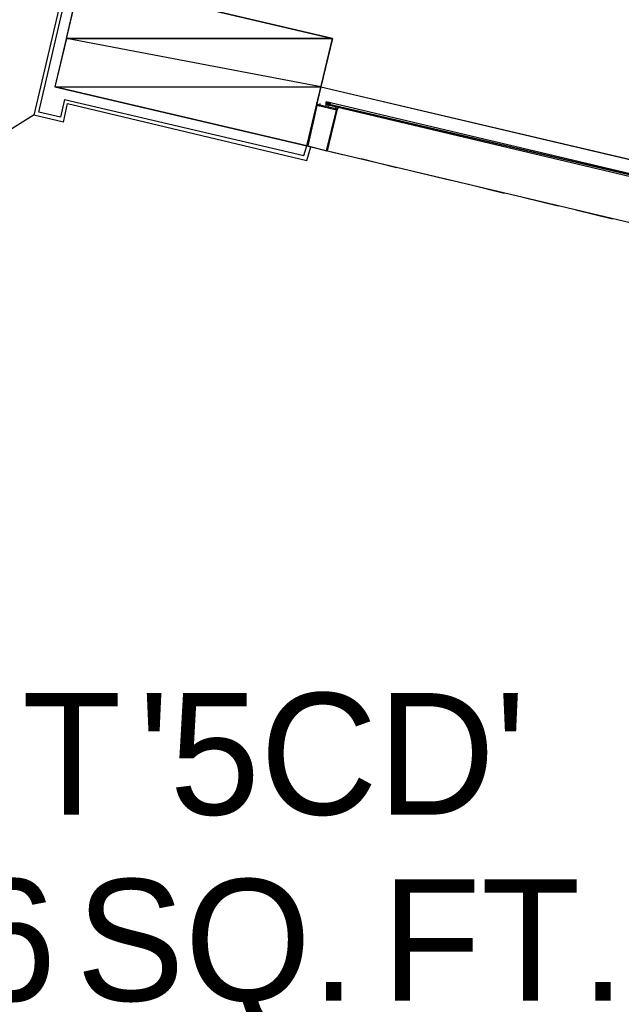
# Model space of a CAD drawing. Header units: feet. Extents: x -79 to 198, y -22 to 181.
# Tile 218 of 256: x 99.35 to 107.49, y 135.3 to 148.63. Entities that reach past the tile are written whole.
import ezdxf
from ezdxf.enums import TextEntityAlignment as Align

# ---------------------------------------------------------------- set-up
doc = ezdxf.new("R2010")
doc.units = ezdxf.units.FT
for name, color, linetype in [('A-LINEA', 7, 'CONTINUOUS'), ('A-MURO-CONCRETO', 8, 'CONTINUOUS'), ('A-TEXTO-PDF', 3, 'CONTINUOUS')]:
    doc.layers.add(name, color=color, linetype=linetype)

msp = doc.modelspace()

# ---------------------------------------------------------------- linework, layer by layer
at = {"layer": 'A-LINEA'}
for p, q in [((100, 149.2844), (99.5467, 147.3378)), ((99.6133, 147.3778), (100.04, 149.2178)), ((103.4267, 147.7244), (117.0533, 144.5111)), ((99.96, 147.5511), (99.9067, 147.3111)), ((99.9467, 147.2444), (100, 147.4978)), ((100, 147.4978), (103.24, 146.7244)), ((103.4, 147.4978), (103.4, 147.4978)), ((103.4, 147.4978), (103.4, 147.4978)), ((103.5067, 147.4978), (103.4933, 147.4978)), ((103.4933, 147.4978), (103.4933, 147.4978)), ((103.4933, 147.4978), (103.4933, 147.4978)), ((103.4933, 147.4978), (103.4933, 147.4978)), ((103.4933, 147.4978), (103.4933, 147.4978)), ((103.4933, 147.4978), (103.4933, 147.4978)), ((103.4933, 147.4978), (103.4933, 147.4978)), ((103.4933, 147.4978), (103.5067, 147.4978)), ((103.4933, 147.4978), (103.5067, 147.4978)), ((103.4933, 147.4978), (103.4933, 147.4978)), ((103.4933, 147.4978), (103.4933, 147.4978)), ((103.4933, 147.4978), (103.4933, 147.4978)), ((103.4933, 147.4844), (103.4933, 147.4844)), ((103.4933, 147.4844), (103.4933, 147.4844)), ((103.4933, 147.4844), (103.4933, 147.4844)), ((103.4933, 147.4844), (103.4933, 147.4844)), ((103.5067, 147.4844), (103.4933, 147.4844)), ((103.4933, 147.4844), (103.4933, 147.4844)), ((103.4933, 147.4844), (103.4933, 147.4844)), ((103.4933, 147.4844), (103.4933, 147.4844)), ((103.4933, 147.4844), (103.4933, 147.4844)), ((103.4933, 147.4844), (103.4933, 147.4844)), ((103.4933, 147.4844), (103.4933, 147.4844)), ((103.4933, 147.4844), (103.4933, 147.4844)), ((103.4933, 147.4844), (103.4933, 147.4844)), ((103.4933, 147.4711), (103.4933, 147.4711)), ((103.5063, 147.5116), (103.5627, 147.4983)), ((103.5067, 147.5244), (103.5067, 147.5244)), ((103.5067, 147.5244), (103.5067, 147.5244)), ((103.5067, 147.5244), (103.5067, 147.5244)), ((103.5067, 147.5244), (103.5067, 147.5111)), ((103.5067, 147.5244), (103.5067, 147.5244)), ((103.5067, 147.5111), (103.5067, 147.5111)), ((103.52, 147.5111), (103.5067, 147.5111)), ((103.5067, 147.5111), (103.5067, 147.5111)), ((103.5067, 147.5111), (103.5067, 147.5111)), ((103.5067, 147.5111), (103.5067, 147.5111)), ((103.5067, 147.5111), (103.5067, 147.5111)), ((103.5067, 147.5111), (103.5067, 147.5111)), ((103.5067, 147.5111), (103.5067, 147.5111)), ((103.5067, 147.5111), (103.52, 147.5111)), ((103.5067, 147.5111), (103.5067, 147.5111)), ((103.5067, 147.5111), (103.5067, 147.4978)), ((103.5067, 147.5111), (103.5067, 147.5111)), ((103.5067, 147.4978), (103.5067, 147.5111)), ((103.5067, 147.5111), (103.5067, 147.5111)), ((103.5067, 147.5111), (103.5067, 147.5111)), ((103.5067, 147.5111), (103.52, 147.5111)), ((103.5067, 147.5111), (103.5067, 147.5111)), ((103.5067, 147.5111), (103.5067, 147.5111)), ((103.5067, 147.5111), (103.5067, 147.5111)), ((103.5067, 147.5111), (103.5067, 147.5111)), ((103.5067, 147.5111), (103.5067, 147.5111)), ((103.5067, 147.5111), (103.5067, 147.5111)), ((103.5067, 147.5111), (103.5067, 147.5111)), ((103.5067, 147.5111), (103.5067, 147.5111)), ((103.5067, 147.4978), (103.5067, 147.4978)), ((103.5067, 147.4978), (103.5067, 147.4978)), ((103.5067, 147.4978), (103.5067, 147.4978)), ((103.5067, 147.4978), (103.5067, 147.4978)), ((103.5067, 147.4978), (103.5067, 147.4978)), ((103.5067, 147.4978), (103.5067, 147.4978)), ((103.5067, 147.4978), (103.5067, 147.4978)), ((103.5067, 147.4978), (103.5067, 147.4978)), ((103.5067, 147.4978), (103.5067, 147.4978)), ((103.5067, 147.4978), (103.5067, 147.4844)), ((103.5067, 147.4978), (103.5067, 147.4978)), ((103.5067, 147.4978), (103.5067, 147.4978)), ((103.52, 147.4978), (103.5067, 147.4978)), ((103.5067, 147.4978), (103.5067, 147.4978)), ((103.5067, 147.4978), (103.5067, 147.4978)), ((103.5067, 147.4978), (103.5067, 147.4844)), ((103.5067, 147.4978), (103.5067, 147.4978)), ((103.5067, 147.4978), (103.52, 147.4978)), ((103.5067, 147.4844), (103.5067, 147.4978)), ((103.5067, 147.4978), (103.5067, 147.4978)), ((103.5067, 147.4978), (103.5067, 147.4978)), ((103.5067, 147.4844), (103.5067, 147.4978)), ((103.5067, 147.4978), (103.5067, 147.4978)), ((103.5067, 147.4978), (103.5067, 147.4978)), ((103.5067, 147.4844), (103.5067, 147.4844)), ((103.5067, 147.4844), (103.5067, 147.4844)), ((103.52, 147.5111), (103.52, 147.5111)), ((103.52, 147.5111), (103.52, 147.5111)), ((103.52, 147.5111), (103.52, 147.5111)), ((103.52, 147.5111), (103.52, 147.4978)), ((103.5333, 147.5111), (103.52, 147.5111)), ((103.52, 147.5111), (103.52, 147.5111)), ((103.52, 147.5111), (103.52, 147.5111)), ((103.52, 147.5111), (103.52, 147.5111)), ((103.52, 147.5111), (103.52, 147.4978)), ((103.5333, 147.5111), (103.52, 147.5111)), ((103.52, 147.5111), (103.52, 147.5111)), ((103.52, 147.5111), (103.52, 147.5111)), ((103.52, 147.5111), (103.52, 147.5111)), ((103.52, 147.5111), (103.52, 147.5111)), ((103.52, 147.5111), (103.52, 147.5111)), ((103.52, 147.5111), (103.52, 147.5111)), ((103.52, 147.5111), (103.52, 147.5111)), ((103.52, 147.5111), (103.52, 147.5111)), ((103.52, 147.5111), (103.52, 147.5111)), ((103.52, 147.5111), (103.52, 147.5111)), ((103.52, 147.5111), (103.52, 147.5111)), ((103.52, 147.5111), (103.52, 147.5111)), ((103.52, 147.5111), (103.52, 147.5111)), ((103.52, 147.5111), (103.52, 147.5111)), ((103.52, 147.5111), (103.52, 147.5111)), ((103.52, 147.4978), (103.52, 147.4978)), ((103.5333, 147.4978), (103.52, 147.4978)), ((103.52, 147.4978), (103.52, 147.4978)), ((103.52, 147.4978), (103.52, 147.4978)), ((103.52, 147.4978), (103.52, 147.4978)), ((103.52, 147.4978), (103.52, 147.4978)), ((103.52, 147.4978), (103.52, 147.4978)), ((103.52, 147.4978), (103.52, 147.4978)), ((103.52, 147.4978), (103.52, 147.4978)), ((103.52, 147.4978), (103.5333, 147.4978)), ((103.52, 147.4978), (103.52, 147.4978)), ((103.52, 147.4978), (103.52, 147.4978)), ((103.52, 147.4978), (103.52, 147.4978)), ((103.52, 147.4978), (103.52, 147.4978)), ((103.52, 147.4978), (103.52, 147.4978)), ((103.52, 147.4978), (103.52, 147.4978)), ((103.52, 147.4978), (103.52, 147.4978)), ((103.52, 147.4978), (103.52, 147.4978)), ((103.52, 147.4978), (103.52, 147.4978)), ((103.52, 147.4978), (103.52, 147.4978)), ((103.52, 147.4978), (103.52, 147.4978)), ((103.52, 147.4978), (103.52, 147.4978)), ((103.52, 147.4978), (103.52, 147.4978)), ((103.52, 147.4978), (103.52, 147.4978)), ((103.52, 147.4978), (103.52, 147.4978)), ((103.52, 147.4978), (103.52, 147.4978)), ((103.52, 147.4978), (103.52, 147.4978)), ((103.52, 147.4978), (103.52, 147.4978)), ((103.52, 147.4978), (103.52, 147.4978)), ((103.52, 147.4978), (103.52, 147.4978)), ((103.52, 147.4978), (103.52, 147.4978)), ((103.5333, 147.4978), (103.52, 147.4978)), ((103.52, 147.4978), (103.52, 147.4978)), ((103.52, 147.4978), (103.52, 147.4978)), ((103.52, 147.4978), (103.52, 147.4978)), ((103.52, 147.4978), (103.52, 147.4978)), ((103.5333, 147.5111), (103.5333, 147.5111)), ((103.5333, 147.5111), (103.5333, 147.4978)), ((103.5333, 147.5111), (103.5333, 147.5111)), ((103.5333, 147.5111), (103.5333, 147.5111)), ((103.5333, 147.5111), (103.5333, 147.5111)), ((103.5333, 147.5111), (103.5333, 147.5111)), ((103.5333, 147.5111), (103.5333, 147.5111)), ((103.5333, 147.5111), (103.5333, 147.5111)), ((103.5333, 147.4978), (103.5333, 147.5111)), ((103.5333, 147.5111), (103.5333, 147.5111)), ((103.5333, 147.5111), (103.5333, 147.5111)), ((103.5333, 147.5111), (103.5333, 147.5111)), ((103.5333, 147.5111), (103.5333, 147.5111)), ((103.5333, 147.5111), (103.5333, 147.5111)), ((103.5333, 147.4978), (103.5333, 147.5111)), ((103.5333, 147.5111), (103.5333, 147.5111)), ((103.5333, 147.5111), (103.5333, 147.5111)), ((103.5333, 147.4978), (103.5333, 147.5111)), ((103.5467, 147.4978), (103.5333, 147.4978)), ((103.5333, 147.4978), (103.5333, 147.4844)), ((103.5333, 147.4978), (103.5333, 147.4844)), ((103.5333, 147.4978), (103.5333, 147.4978)), ((103.5333, 147.4978), (103.5333, 147.4978)), ((103.5333, 147.4978), (103.5333, 147.4978)), ((103.5333, 147.4978), (103.5333, 147.4978)), ((103.5333, 147.4978), (103.5333, 147.4978)), ((103.5333, 147.4978), (103.5333, 147.4978)), ((103.5333, 147.4978), (103.5333, 147.4978)), ((103.5333, 147.4978), (103.5333, 147.4978)), ((103.5333, 147.4978), (103.5333, 147.4978)), ((103.5333, 147.4978), (103.5333, 147.4978)), ((103.5333, 147.4978), (103.5333, 147.4978)), ((103.5333, 147.4978), (103.5333, 147.4978)), ((103.5333, 147.4978), (103.5333, 147.4978)), ((103.5333, 147.4978), (103.5333, 147.4978)), ((103.5333, 147.4978), (103.5333, 147.4978)), ((103.5333, 147.4978), (103.5333, 147.4978)), ((103.5333, 147.4978), (103.5333, 147.4978)), ((103.5333, 147.4978), (103.5333, 147.4978)), ((103.5333, 147.4978), (103.5333, 147.4978)), ((103.5333, 147.4978), (103.5333, 147.4978)), ((103.5333, 147.4978), (103.5333, 147.4978)), ((103.5333, 147.4978), (103.5333, 147.4978)), ((103.5333, 147.4978), (103.5333, 147.4978)), ((103.5333, 147.4978), (103.5333, 147.4978)), ((103.5333, 147.4978), (103.5333, 147.4978)), ((103.5333, 147.4978), (103.5333, 147.4978)), ((103.5333, 147.4844), (103.5333, 147.4844)), ((103.5333, 147.4844), (103.5333, 147.4844)), ((103.5467, 147.4844), (103.5333, 147.4844)), ((103.5333, 147.4844), (103.5333, 147.4844)), ((103.5333, 147.4844), (103.5333, 147.4844)), ((103.5333, 147.4844), (103.5333, 147.4844)), ((103.5467, 147.4844), (103.5333, 147.4711)), ((103.5333, 147.4844), (103.5333, 147.4844)), ((103.5467, 147.4844), (103.5333, 147.4711)), ((103.5333, 147.4844), (103.5467, 147.4844)), ((103.5333, 147.4844), (103.5333, 147.4844)), ((103.5333, 147.4844), (103.5333, 147.4844)), ((103.5467, 147.4844), (103.5333, 147.4844)), ((103.5467, 147.5111), (103.5467, 147.5111)), ((103.5467, 147.5111), (103.5467, 147.5111)), ((103.5467, 147.5111), (103.5467, 147.5111)), ((103.5467, 147.5111), (103.5467, 147.4978)), ((103.5467, 147.5111), (103.5467, 147.5111)), ((103.5467, 147.5111), (103.5467, 147.4978)), ((103.5467, 147.5111), (103.5467, 147.5111)), ((103.5467, 147.5111), (103.5467, 147.5111)), ((103.5467, 147.5111), (103.5467, 147.5111)), ((103.5467, 147.4978), (103.5467, 147.4978)), ((103.5467, 147.4978), (103.5467, 147.4978)), ((103.5467, 147.4978), (103.5467, 147.4978)), ((103.5467, 147.4978), (103.5467, 147.4978)), ((103.5467, 147.4978), (103.5467, 147.4978)), ((103.5467, 147.4978), (103.5467, 147.4978)), ((103.5467, 147.4978), (103.5467, 147.4978)), ((103.5467, 147.4978), (103.5467, 147.4978)), ((103.5467, 147.4978), (103.5467, 147.4844)), ((103.5467, 147.4978), (103.5467, 147.4978)), ((103.5467, 147.4978), (103.5467, 147.4978)), ((103.5467, 147.4978), (103.5467, 147.4978)), ((103.5467, 147.4978), (103.5467, 147.4844)), ((103.5467, 147.4978), (103.5467, 147.4978)), ((103.5467, 147.4978), (103.5467, 147.4978)), ((103.5467, 147.4978), (103.5467, 147.4978)), ((103.5467, 147.4978), (103.5467, 147.4978)), ((103.5467, 147.4844), (103.5467, 147.4844)), ((103.5467, 147.4844), (103.5467, 147.4844)), ((103.5467, 147.4844), (103.5467, 147.4844)), ((103.5467, 147.4844), (103.5467, 147.4844)), ((103.5467, 147.4844), (103.5467, 147.4844)), ((103.5467, 147.4844), (103.5467, 147.4844)), ((103.5467, 147.4844), (103.5467, 147.4711)), ((103.5467, 147.4844), (103.5467, 147.4844)), ((103.5467, 147.4844), (103.5467, 147.4844)), ((103.5467, 147.4844), (103.5467, 147.4844)), ((103.5467, 147.4844), (103.5467, 147.4844)), ((103.5467, 147.4844), (103.5467, 147.4844)), ((103.5467, 147.4844), (103.5467, 147.4844)), ((103.5467, 147.4844), (103.5467, 147.4844)), ((103.5467, 147.4844), (103.5467, 147.4844)), ((103.5467, 147.4844), (103.5467, 147.4844)), ((103.5467, 147.4711), (103.5467, 147.4711)), ((103.5467, 147.4711), (103.5467, 147.4711)), ((103.5467, 147.4711), (103.5467, 147.4711)), ((103.5467, 147.4711), (103.5467, 147.4711)), ((103.5467, 147.4711), (103.5467, 147.4711)), ((103.5467, 147.4711), (103.5467, 147.4711)), ((103.56, 147.5111), (103.56, 147.5111)), ((99.5512, 147.3419), (96.1425, 145.2357)), ((99.9467, 147.2444), (99.5467, 147.3378)), ((99.9067, 147.3111), (99.6133, 147.3778)), ((103.24, 146.9244), (103.72, 146.8044)), ((103.24, 146.7244), (103.2933, 146.9111)), ((103.52, 146.8578), (107.6133, 145.8844)), ((103.9733, 146.7511), (104.4533, 146.6311)), ((104.6933, 146.5778), (105.1867, 146.4578)), ((105.4267, 146.4044), (105.9067, 146.2844)), ((106.16, 146.2311), (106.64, 146.1111)), ((106.88, 146.0578), (107.3733, 145.9378))]:
    msp.add_line(p, q, dxfattribs=at)
for points in [[(103.1067, 159.3911), (103.0667, 159.2178), (102.5733, 157.1111), (102.8667, 156.9378), (100.9867, 148.9911), (103.5867, 148.3778), (103.4267, 147.7244), (111.4267, 145.8444), (113.8133, 145.2711), (117.8667, 144.3111), (114.9067, 131.8311), (119.4533, 130.7511), (119.2933, 130.0978), (122, 129.4578), (128.0267, 128.0444), (124.1867, 111.8044), (124.44, 111.7378), (125.7867, 111.4178), (129.48, 110.5511), (135.96, 109.0178), (135.88, 108.6844), (141.96, 107.2578)], [(103.1067, 159.3911), (103.0667, 159.2178), (102.5733, 157.1111), (102.8667, 156.9378), (100.9867, 148.9911), (103.5867, 148.3778), (103.4267, 147.7244), (111.4267, 145.8444), (113.8133, 145.2711), (117.8667, 144.3111), (114.9067, 131.8311), (119.4533, 130.7511), (119.2933, 130.0978), (122, 129.4578), (128.0267, 128.0444), (124.1867, 111.8044), (124.44, 111.7378), (125.7867, 111.4178), (129.48, 110.5511), (135.96, 109.0178), (135.88, 108.6844), (141.96, 107.2578)], [(103.24, 146.9244), (103.5867, 148.3778), (100.1733, 149.1778), (99.8267, 147.7244), (103.24, 146.9244)], [(99.96, 147.5511), (103.2, 146.7911), (103.24, 146.9244)], [(103.24, 146.9244), (103.52, 146.8578), (103.6533, 147.4178), (103.3733, 147.4844), (103.24, 146.9244)], [(103.2533, 146.9244), (103.5067, 146.8578), (103.64, 147.4044), (103.3733, 147.4711), (103.2533, 146.9244)], [(103.4133, 147.4711), (103.3867, 147.4844), (103.3867, 147.4844), (103.3867, 147.4711), (103.3867, 147.4711), (103.3867, 147.4711), (103.3867, 147.4711), (103.3867, 147.4711), (103.3733, 147.4711), (103.3733, 147.4844), (103.3867, 147.4844), (103.3867, 147.4844), (103.3867, 147.4844), (103.3733, 147.4844), (103.3733, 147.4844), (103.3733, 147.5111), (103.3733, 147.5111), (103.3733, 147.5111)], [(103.3867, 147.5111), (103.3867, 147.5111), (103.3867, 147.5111)], [(103.4133, 147.4978), (103.4133, 147.4978), (103.4133, 147.4978), (103.4133, 147.4844), (103.4133, 147.4844)], [(103.5067, 147.5244), (103.4933, 147.5111), (103.4933, 147.4978), (103.4933, 147.4844), (103.4933, 147.4711)], [(103.5464, 147.461), (103.5307, 147.484), (103.5072, 147.4691)], [(103.5467, 147.4978), (103.5333, 147.4978), (103.5333, 147.5111)], [(103.5467, 147.5111), (103.5333, 147.5111), (103.5333, 147.4978)], [(103.5333, 147.4844), (103.5467, 147.4844), (103.5333, 147.4844)], [(103.56, 147.5111), (107.88, 146.4844), (107.8667, 146.4711), (103.5467, 147.4844), (103.5467, 147.4978), (103.5467, 147.5111), (103.56, 147.5111)], [(103.5467, 147.4711), (103.5467, 147.4844), (103.5467, 147.4978), (103.5467, 147.5111), (103.56, 147.5111)], [(103.5467, 147.4844), (107.8667, 146.4711), (107.8667, 146.4578), (107.8667, 146.4444), (103.5467, 147.4711), (103.5467, 147.4844)], [(103.64, 147.4311), (103.6133, 147.4311), (103.6133, 147.4311), (103.6267, 147.4444), (103.6267, 147.4444), (103.6267, 147.4444), (103.6267, 147.4444)], [(103.64, 147.4178), (103.64, 147.4178), (103.6267, 147.4178), (103.6267, 147.4178), (103.6267, 147.4178), (103.64, 147.4178), (103.64, 147.4178), (103.64, 147.4178), (103.64, 147.4178), (103.64, 147.4178), (103.64, 147.4178), (103.64, 147.4178), (103.6533, 147.4178), (103.6533, 147.4178), (103.6667, 147.4444), (103.6667, 147.4444)], [(103.64, 147.4444), (103.64, 147.4444), (103.64, 147.4444)], [(103.6533, 147.4444), (103.6533, 147.4444), (103.6533, 147.4444)]]:
    msp.add_lwpolyline(points, dxfattribs=at)
for points in [[(103.3867, 147.4844), (103.3867, 147.4844), (103.3867, 147.4711), (103.3867, 147.4711)], [(103.64, 147.4178), (103.64, 147.4178), (103.64, 147.4178), (103.64, 147.4178)]]:
    msp.add_lwpolyline(points, close=True, dxfattribs=at)
at = {"layer": 'A-MURO-CONCRETO'}
for points in [[(100.1733, 149.1778), (103.5867, 148.3778), (99.9867, 148.3778), (100.1733, 149.1778), (100.1733, 149.1778)], [(99.9867, 148.3778), (99.8267, 147.7244), (103.4267, 147.7244), (99.9867, 148.3778)], [(99.9867, 148.3778), (103.5867, 148.3778), (103.4267, 147.7244), (99.9867, 148.3778), (99.9867, 148.3778)], [(99.8267, 147.7244), (103.4267, 147.7244), (103.24, 146.9244), (99.8267, 147.7244), (99.8267, 147.7244)]]:
    msp.add_lwpolyline(points, dxfattribs=at)

# ---------------------------------------------------------------- texts
at = {"layer": 'A-TEXTO-PDF'}
for s, p in [("'5CD'", (103.5827, 137.8718)), ('UNIT', (98.1601, 137.8718)), ('2,876', (97.094, 135.3518)), ('SQ.', (102.0125, 135.3518)), ('FT.', (105.9002, 135.3518))]:
    msp.add_text(s, height=1.646, dxfattribs=at).set_placement(p, align=Align.CENTER)

doc.saveas('drawing.dxf')
